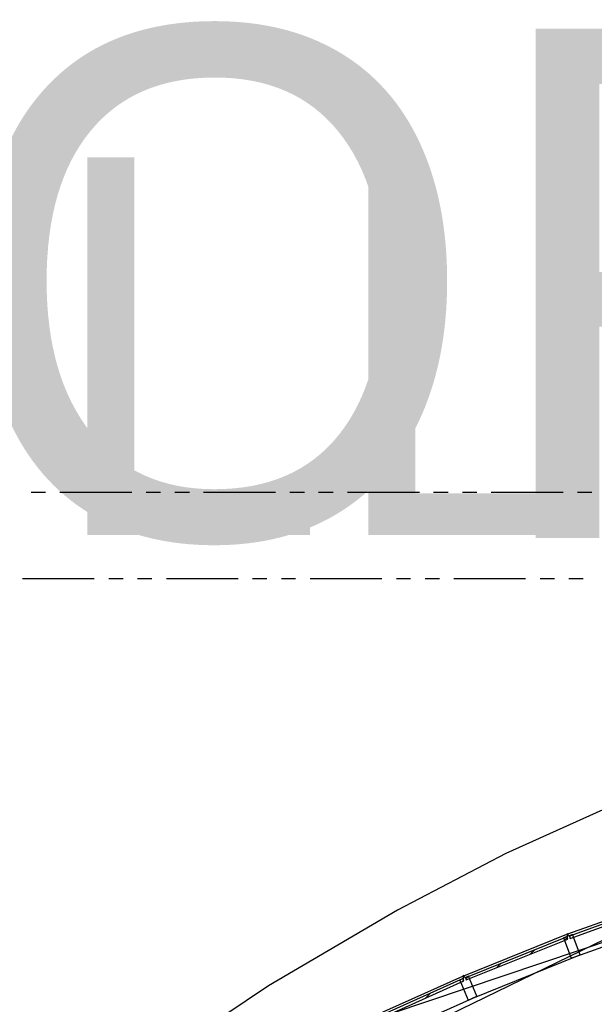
# Model space of a CAD drawing. Header units: feet. Extents: x -79 to 198, y -22 to 181.
# Tile 107 of 164: x 35 to 55, y 145 to 180. Entities that reach past the tile are written whole.
import ezdxf
from ezdxf.enums import TextEntityAlignment as Align

# ---------------------------------------------------------------- set-up
doc = ezdxf.new("R2010")
doc.units = ezdxf.units.FT
for name, color, linetype in [('A-AREA-UNIDAD', 30, 'CONTINUOUS'), ('A-LINEA', 7, 'CONTINUOUS'), ('A-TEXTO-PDF', 3, 'CONTINUOUS')]:
    doc.layers.add(name, color=color, linetype=linetype)

msp = doc.modelspace()

# ---------------------------------------------------------------- linework, layer by layer
at = {"layer": 'A-AREA-UNIDAD'}
msp.add_lwpolyline([(83.328, 159.5022), (74.56, 158.2222), (65.36, 155.8933), (57.408, 153.0133), (52.288, 150.7022), (48.512, 148.7289), (44.032, 146.0978), (40.08, 143.4489)], dxfattribs=at)
at = {"layer": 'A-LINEA'}
for p, q in [((36.28, 163.2578), (35.7733, 163.2578)), ((39.28, 163.2578), (36.7733, 163.2578)), ((40.28, 163.2578), (39.7733, 163.2578)), ((41.28, 163.2578), (40.7733, 163.2578)), ((44.28, 163.2578), (41.7733, 163.2578)), ((45.28, 163.2578), (44.7733, 163.2578)), ((46.28, 163.2578), (45.7733, 163.2578)), ((49.28, 163.2578), (46.7733, 163.2578)), ((50.28, 163.2578), (49.7733, 163.2578)), ((51.28, 163.2578), (50.7733, 163.2578)), ((54.28, 163.2578), (51.7733, 163.2578)), ((55.28, 163.2578), (54.7733, 163.2578)), ((37.9733, 160.2578), (35.48, 160.2578)), ((93.1212, 160.1706), (36.6895, 141.2395)), ((38.9733, 160.2578), (38.48, 160.2578)), ((39.9733, 160.2578), (39.48, 160.2578)), ((42.9733, 160.2578), (40.48, 160.2578)), ((43.9733, 160.2578), (43.48, 160.2578)), ((44.9733, 160.2578), (44.48, 160.2578)), ((47.9733, 160.2578), (45.48, 160.2578)), ((48.9733, 160.2578), (48.48, 160.2578)), ((49.9733, 160.2578), (49.48, 160.2578)), ((52.9733, 160.2578), (50.48, 160.2578)), ((53.9733, 160.2578), (53.48, 160.2578)), ((54.9733, 160.2578), (54.48, 160.2578)), ((59.9081, 149.7586), (33.7837, 137.0471)), ((54.44, 147.9111), (58.0667, 149.2044)), ((54.72, 147.1244), (58.36, 148.4178)), ((50.8267, 146.4444), (54.4, 147.8978)), ((54.32, 147.6844), (54.4267, 147.7778)), ((54.4933, 147.8311), (54.4933, 147.8311)), ((53.1333, 147.2044), (53.3067, 147.3644)), ((51.1333, 145.6711), (54.72, 147.1244)), ((51.96, 146.7244), (52.12, 146.8844)), ((47.2667, 144.8578), (50.7867, 146.4311)), ((50.7733, 146.2444), (50.8267, 146.2978)), ((50.88, 146.3511), (50.9467, 146.4044)), ((47.6, 144.0978), (51.1333, 145.6711)), ((49.4933, 145.6711), (49.6667, 145.8444))]:
    msp.add_line(p, q, dxfattribs=at)
for points in [[(54.52, 147.7511), (58.1067, 149.0444), (58.08, 149.1244), (54.4933, 147.8311), (54.52, 147.7511)], [(50.9067, 146.3111), (54.44, 147.7244), (54.4133, 147.8044), (50.88, 146.3778), (50.9067, 146.3111)], [(54.6, 147.8844), (54.4667, 147.8311), (54.44, 147.9111), (54.4, 147.8978), (54.4267, 147.8178), (54.2933, 147.7644), (54.56, 147.0578), (54.8667, 147.1778), (54.6, 147.8844)], [(47.36, 144.7111), (50.8267, 146.2711), (50.8, 146.3511), (47.32, 144.7911), (47.36, 144.7111)], [(50.9867, 146.4311), (50.8533, 146.3778), (50.8267, 146.4578), (50.7867, 146.4311), (50.8133, 146.3644), (50.68, 146.2978), (50.9733, 145.6044), (51.28, 145.7378), (50.9867, 146.4311)]]:
    msp.add_lwpolyline(points, dxfattribs=at)

# ---------------------------------------------------------------- texts
at = {"layer": 'A-TEXTO-PDF'}
for s, height, p in [('TNEMHCAORCNE', 17.716, (17.1598, 161.6769)), ('ELBAWOLLA', 13.144, (14.3198, 161.7794))]:
    msp.add_text(s, height=height, dxfattribs=at).set_placement(p, align=Align.CENTER)

doc.saveas('drawing.dxf')
